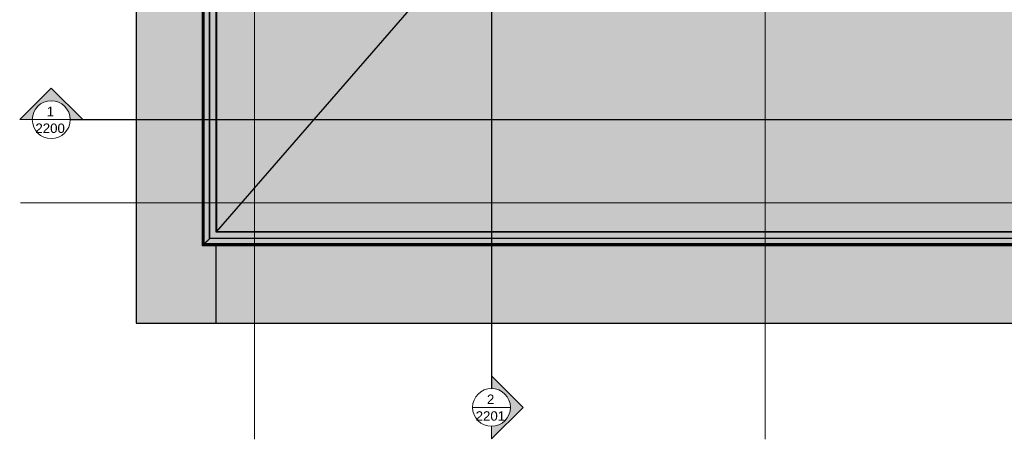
# Model space of a CAD drawing. Header units: millimetres. Extents: x -33648 to 9790, y -21926 to 4340.
# Tile 1 of 7: x -33619 to -18017, y -21926 to -15269. Entities that reach past the tile are written whole.
import ezdxf

# ---------------------------------------------------------------- set-up
doc = ezdxf.new("R2010")
doc.units = ezdxf.units.MM
doc.linetypes.add('_Traço - ponto', pattern=[16, 12, -2, 0, -2])
for name, color, linetype, lineweight in [('A-FLOR', 192, 'Continuous', 25), ('A-FLOR-PATT', 8, 'Continuous', 25), ('A-GENM', 13, 'Continuous', 18), ('A-ROOF', 132, 'Continuous', 25), ('A-ROOF-OTLN', 132, 'Continuous', 18), ('A-ROOF-PATT', 132, 'Continuous', 25), ('G-ANNO-SYMB', 111, 'Continuous', 9), ('S-GRID', 1, 'Continuous', 9)]:
    doc.layers.add(name, color=color, linetype=linetype, lineweight=lineweight)
doc.styles.add('Arial_2', font='arial.ttf', dxfattribs={"height": 150})

# ---------------------------------------------------------------- blocks, each defined once
blk = doc.blocks.new('Generic Models 1 - Generic Models 24-4258923-PLANTA COBERTURA - MANTER _ CONSTRUIR')
at = {"layer": 'A-GENM', "lineweight": 25}
for points in [[(-28886, -18634), (-28786, -18634), (-28786, -18632), (-28886, -18632)], [(-25718, -18634), (-25618, -18634), (-25618, -18632), (-25718, -18632)], [(-22278, -18634), (-22178, -18634), (-22178, -18632), (-22278, -18632)]]:
    blk.add_hatch(color=254, dxfattribs=at).paths.add_polyline_path(points, flags=0)
at = {"layer": 'A-GENM', "color": 5, "lineweight": 25}
for p, q in [((-28886, -18634), (-28886, -18632)), ((-28786, -18632), (-28786, -18634)), ((-25718, -18634), (-25718, -18632)), ((-25618, -18632), (-25618, -18634)), ((-22278, -18634), (-22278, -18632)), ((-22178, -18632), (-22178, -18634))]:
    blk.add_line(p, q, dxfattribs=at)
blk = doc.blocks.new('Section - M_Section head ABNT-2836546-PLANTA COBERTURA - MANTER _ CONSTRUIR')
at = {"layer": 'G-ANNO-SYMB'}
h = blk.add_hatch(color=256, dxfattribs=at)
edge = h.paths.add_edge_path(flags=0)
edge.add_line((-6, 10), (4, 0))
edge.add_line((4, 0), (0, 0))
edge.add_arc((-6, 0), 6, 0, 180)
edge.add_line((-12, 0), (-16, 0))
edge.add_line((-16, 0), (-6, 10))
for p, q in [((-16, 0), (-6, 10)), ((-6, 10), (-16, 0)), ((4, 0), (-6, 10)), ((4, 0), (-6, 10)), ((0, 0), (4, 0)), ((-16, 0), (-12, 0))]:
    blk.add_line(p, q, dxfattribs=at)
for start, end in [(360, 180), (0, 180), (180, 0)]:
    blk.add_arc((-6, 0), 6, start, end, dxfattribs=at)

msp = doc.modelspace()

# ---------------------------------------------------------------- hatches: boundary and pattern name
at = {"layer": 'A-FLOR-PATT'}
h = msp.add_hatch(color=254, dxfattribs=at)
h.paths.add_polyline_path([(-30510.78, -20085.566), (-30510.78, -18854.479), (-30722.793, -18854.479), (-30722.793, -11367.504), (-30065.802, -11367.504), (-30065.802, -9498.492), (-31775.802, -9498.492), (-31775.802, -20085.566)], flags=0)
h.paths.add_polyline_path([(-30502.213, -18433.492), (-30500.78, -18433.492), (-30500.78, -11589.517), (-30065.802, -11589.517), (-30065.802, -11588.084), (-30502.213, -11588.084), (-30502.213, -18129.423)], flags=0)
h = msp.add_hatch(color=254, dxfattribs=at)
h.paths.add_polyline_path([(-30510.78, -20085.566), (-16225.78, -20085.566), (-16225.78, -18854.479), (-30510.78, -18854.479), (-30510.78, -18933.503)], flags=0)
h.paths.add_polyline_path([(-21427.967, -18633.899), (-17965.632, -18633.899), (-17965.632, -18632.466), (-22177.632, -18632.466), (-22177.632, -18633.899), (-22071.118, -18633.899)], flags=0)
h.paths.add_polyline_path([(-16225.78, -18633.899), (-16225.78, -18632.466), (-17865.632, -18632.466), (-17865.632, -18633.899), (-16282.755, -18633.899)], flags=0)
h.paths.add_polyline_path([(-30502.213, -18633.899), (-28885.632, -18633.899), (-28885.632, -18632.466), (-30500.78, -18632.466), (-30500.78, -18433.492), (-30502.213, -18433.492), (-30502.213, -18632.466)], flags=0)
h.paths.add_polyline_path([(-22277.632, -18633.899), (-22277.632, -18632.466), (-25617.632, -18632.466), (-25617.632, -18633.899), (-22714.269, -18633.899)], flags=0)
h.paths.add_polyline_path([(-28785.632, -18633.899), (-25717.632, -18633.899), (-25717.632, -18632.466), (-28785.632, -18632.466)], flags=0)
at = {"layer": 'A-ROOF-OTLN'}
for points in [[(-30722.793, -18854.479), (-30717.812, -18849.498), (-30717.812, -11372.485), (-30722.793, -11367.504), (-30722.793, -18531.463)], [(-30717.812, -18849.498), (-30714.673, -18846.359), (-30714.673, -11375.624), (-30717.812, -11372.485), (-30717.812, -18846.359)], [(-30714.673, -18846.359), (-30694.659, -18826.345), (-30694.659, -11395.638), (-30714.673, -11375.624), (-30714.673, -18826.587)], [(-30694.659, -18826.345), (-30610.008, -18741.694), (-30610.008, -11480.289), (-30694.659, -11395.638), (-30694.659, -18825.032)], [(-30610.008, -18741.694), (-30606.516, -18738.202), (-30606.516, -11483.781), (-30610.008, -11480.289), (-30610.008, -18738.202)], [(-30606.516, -18738.202), (-30507.213, -18638.899), (-30507.213, -11583.084), (-30606.516, -11483.781), (-30606.516, -18638.899)], [(-30507.213, -18638.899), (-30502.213, -18633.899), (-30502.213, -11588.084), (-30507.213, -11583.084), (-30507.213, -18531.463)], [(2047.059, -18738.202), (2089.714, -18738.202), (2089.714, -18638.899), (-30507.213, -18638.899), (-30606.516, -18738.202), (1725.484, -18738.202)], [(2047.059, -18638.899), (2089.714, -18638.899), (2089.714, -18633.899), (-30502.213, -18633.899), (-30507.213, -18638.899), (1725.484, -18638.899)], [(-14353.301, -18854.479), (2089.714, -18854.479), (2089.714, -18849.498), (-30717.812, -18849.498), (-30722.793, -18854.479), (-14996.453, -18854.479)], [(2047.059, -18849.498), (2089.714, -18849.498), (2089.714, -18846.359), (-30714.673, -18846.359), (-30717.812, -18849.498), (1725.484, -18849.498)], [(2047.059, -18846.359), (2089.714, -18846.359), (2089.714, -18826.345), (-30694.659, -18826.345), (-30714.673, -18846.359), (1725.484, -18846.359)], [(2089.714, -18826.345), (2089.714, -18741.694), (-30610.008, -18741.694), (-30694.659, -18826.345), (2047.059, -18826.345)], [(2047.059, -18741.694), (2089.714, -18741.694), (2089.714, -18738.202), (-30606.516, -18738.202), (-30610.008, -18741.694), (1725.484, -18741.694)]]:
    msp.add_hatch(color=254, dxfattribs=at).paths.add_polyline_path(points, flags=0)
at = {"layer": 'A-ROOF-PATT'}
for points in [[(-30500.78, -18632.466), (-27444.816, -15110.992), (-30500.78, -11589.517), (-30500.78, -18531.463)], [(-12423.847, -18632.466), (2089.714, -18632.466), (2089.714, -18130.021), (2379.62, -18130.021), (-1968.026, -12719.312), (-4043.835, -15111.326), (-27444.816, -15110.992), (-30500.78, -18632.466), (-13066.998, -18632.466)]]:
    msp.add_hatch(color=254, dxfattribs=at).paths.add_polyline_path(points, flags=0)

# ---------------------------------------------------------------- linework, layer by layer
at = {"layer": 'A-FLOR', "color": 5}
for p, q in [((-31775.802, -518.492), (-31775.802, -20085.566)), ((-30500.78, -18433.492), (-30502.213, -18433.492)), ((-30510.78, -18854.479), (-30510.78, -20085.566)), ((-31775.802, -20085.566), (3551.996, -20085.566))]:
    msp.add_line(p, q, dxfattribs=at)
at = {"layer": 'A-ROOF', "color": 5}
for p, q in [((-30500.78, -11589.517), (-30500.78, -18632.466)), ((-30500.78, -18632.466), (-27444.816, -15110.992)), ((-30500.78, -18632.466), (2089.714, -18632.466))]:
    msp.add_line(p, q, dxfattribs=at)
at = {"layer": 'A-ROOF-OTLN', "color": 5, "lineweight": 25}
for p, q in [((-30722.793, -18854.479), (-30722.793, -11367.504)), ((-30717.812, -18849.498), (-30717.812, -11372.485)), ((-30714.673, -18846.359), (-30714.673, -11375.624)), ((-30694.659, -18826.345), (-30694.659, -11395.638)), ((-30610.008, -18741.694), (-30610.008, -11480.289)), ((-30606.516, -18738.202), (-30606.516, -11483.781)), ((-30507.213, -18638.899), (-30507.213, -11583.084)), ((-30502.213, -18633.899), (-30502.213, -11588.084)), ((2089.714, -18638.899), (-30507.213, -18638.899)), ((2089.714, -18633.899), (-30502.213, -18633.899)), ((-30722.793, -18854.479), (-30694.659, -18826.345)), ((2089.714, -18854.479), (-30722.793, -18854.479)), ((2089.714, -18849.498), (-30717.812, -18849.498)), ((2089.714, -18846.359), (-30714.673, -18846.359)), ((2089.714, -18826.345), (-30694.659, -18826.345)), ((-30610.008, -18741.694), (-30606.516, -18738.202)), ((2089.714, -18741.694), (-30610.008, -18741.694)), ((2089.714, -18738.202), (-30606.516, -18738.202))]:
    msp.add_line(p, q, dxfattribs=at)
msp.add_open_spline([(-30693.346, -18825.032), (-30692.146, -18823.837), (-30689.209, -18820.899), (-30683.188, -18814.865), (-30677.687, -18809.377), (-30671.28, -18802.96), (-30664.66, -18796.341), (-30658.122, -18789.826), (-30652.925, -18784.588), (-30648.615, -18780.289), (-30644.214, -18775.93), (-30638.555, -18770.238), (-30631.569, -18763.221), (-30622.068, -18753.833), (-30614.819, -18746.596), (-30610.008, -18741.694)], degree=3, knots=[0.1428571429, 0.1428571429, 0.1428571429, 0.1428571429, 0.2857142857, 0.3571428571, 0.4285714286, 0.5, 0.5714285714, 0.625, 0.6785714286, 0.7053571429, 0.7321428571, 0.7857142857, 0.8392857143, 0.8928571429, 1, 1, 1, 1], dxfattribs=at)
at = {"layer": 'G-ANNO-SYMB', "lineweight": 25}
for p, q in [((-26143.005, 3138.221), (-26143.005, -21119.396)), ((-32819.066, -16855.239), (5564.08, -16855.239))]:
    msp.add_line(p, q, dxfattribs=at)
at = {"layer": 'G-ANNO-SYMB'}
for p, q in [((-33419.066, -16855.239), (-32819.066, -16855.239)), ((-26443.005, -21419.396), (-25843.005, -21419.396))]:
    msp.add_line(p, q, dxfattribs=at)
at = {"layer": 'S-GRID', "linetype": '_Traço - ponto'}
for p, q in [((-29896.115, 3840.211), (-29896.115, -21925.591)), ((-21806.115, 3840.211), (-21806.115, -21925.591)), ((5705.704, -18173.492), (-33608.19, -18173.492))]:
    msp.add_line(p, q, dxfattribs=at)

# ---------------------------------------------------------------- block references
at = {"layer": 'A-GENM', "color": 5, "lineweight": 25}
msp.add_blockref('Generic Models 1 - Generic Models 24-4258923-PLANTA COBERTURA - MANTER _ CONSTRUIR', (0, 0), dxfattribs=at)
at = {"layer": 'G-ANNO-SYMB', "xscale": 49.99999999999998, "yscale": 49.99999999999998, "zscale": 49.99999999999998}
msp.add_blockref('Section - M_Section head ABNT-2836546-PLANTA COBERTURA - MANTER _ CONSTRUIR', (-32819.066, -16855.239), dxfattribs=at)
at = {"layer": 'G-ANNO-SYMB', "extrusion": (0, 0, -1), "xscale": 49.99999999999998, "yscale": 49.99999999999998, "zscale": 49.99999999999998, "rotation": 90.00000000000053}
msp.add_blockref('Section - M_Section head ABNT-2836546-PLANTA COBERTURA - MANTER _ CONSTRUIR', (26143.005, -21119.396), dxfattribs=at)

# ---------------------------------------------------------------- texts
at = {"layer": 'G-ANNO-SYMB', "char_height": 150, "attachment_point": 1, "style": 'Arial_2'}
for s, insert, width in [('1', (-33191.272, -16651.281), 144.30375), ('2200', (-33369.772, -16916.27), 577.215), ('2', (-26215.211, -21215.438), 144.30375), ('2201', (-26393.711, -21480.427), 577.215)]:
    msp.add_mtext(s, dxfattribs=dict(at, insert=insert, width=width))

doc.saveas('drawing.dxf')
